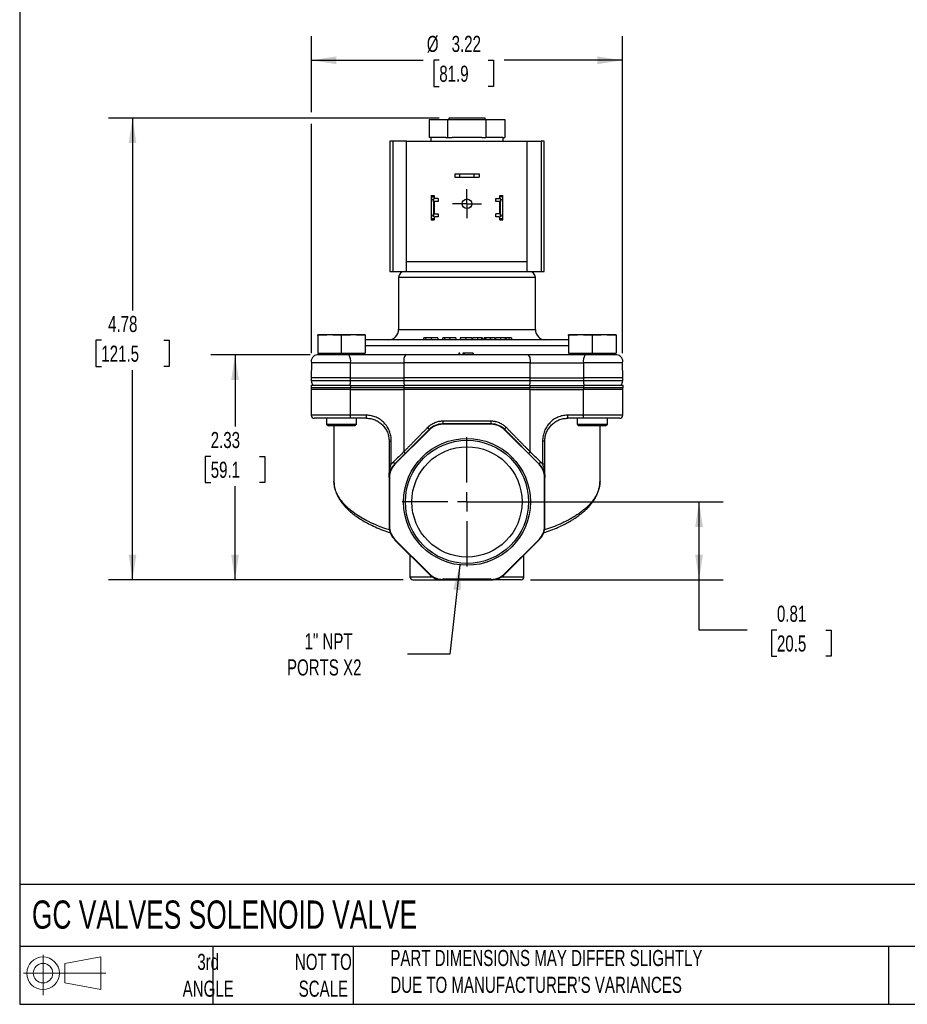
# Model space of a CAD drawing. Header units: inches. Extents: x 0.5 to 21.5, y 0.5 to 16.5.
# Tile 1 of 13: x 0.5 to 9.7, y 0.5 to 10.7. Entities that reach past the tile are written whole.
import ezdxf

# ---------------------------------------------------------------- set-up
doc = ezdxf.new("R2010")
doc.units = ezdxf.units.IN
doc.header["$LTSCALE"] = 2
doc.header["$MEASUREMENT"] = 0
doc.linetypes.add('SLD-Center', pattern=[0.75, 0.6, -0.05, 0.05, -0.05])
doc.linetypes.add('SLD-Solid', pattern=[0])
doc.layers.add('CENTER', color=40, linetype='SLD-Center')
doc.layers.add('SLD-DEFPOINTS', color=7, linetype='Continuous')
doc.layers.add('DIMENSIONS', color=140, linetype='SLD-Solid', lineweight=25)
doc.layers.add('TEXT', color=140, linetype='SLD-Solid', lineweight=25)
doc.styles.add('SLDTEXTSTYLE0', font='TXT', dxfattribs={"width": 0.7})
doc.dimstyles.new('SLDDIMSTYLE0', dxfattribs={"dimtxt": 0.169922, "dimasz": 0.26, "dimexe": 0, "dimexo": 0.0625, "dimgap": 0.04248, "dimtad": 0, "dimtih": 1, "dimtoh": 1, "dimrnd": 1e-09, "dimdsep": 46, "dimtxsty": 'SLDTEXTSTYLE0', "dimsah": 1, "dimcen": 0.09, "dimadec": 0, "dimazin": 2, "dimtfac": 1, "dimtofl": 0, "dimtmove": 0, "dimatfit": 3, "dimfxl": 0, "dimfrac": 2, "dimtolj": 1, "dimtzin": 12, "dimarcsym": 0})
doc.dimstyles.new('SLDDIMSTYLE1', dxfattribs={"dimtxt": 0.169922, "dimasz": 0.26, "dimexe": 0, "dimexo": 0.0625, "dimgap": 0.04248, "dimtad": 0, "dimtih": 1, "dimtoh": 1, "dimrnd": 1e-09, "dimzin": 12, "dimdsep": 46, "dimtxsty": 'SLDTEXTSTYLE0', "dimsah": 1, "dimcen": 0.09, "dimadec": 0, "dimazin": 3, "dimtfac": 1, "dimtofl": 0, "dimtmove": 0, "dimatfit": 3, "dimfxl": 0, "dimfrac": 2, "dimtolj": 1, "dimtzin": 12, "dimarcsym": 0})
doc.dimstyles.new('SLDDIMSTYLE2', dxfattribs={"dimtxt": 0.169922, "dimasz": 0.26, "dimexe": 0, "dimexo": 0.0625, "dimgap": 0.04248, "dimtad": 0, "dimtih": 1, "dimtoh": 1, "dimrnd": 1e-09, "dimzin": 12, "dimdsep": 46, "dimtxsty": 'SLDTEXTSTYLE0', "dimsah": 1, "dimcen": 0, "dimadec": 0, "dimazin": 3, "dimtfac": 1, "dimtofl": 0, "dimtmove": 0, "dimatfit": 3, "dimfxl": 0, "dimfrac": 2, "dimtolj": 1, "dimtzin": 12, "dimarcsym": 0})

# ---------------------------------------------------------------- blocks, each defined once
blk = doc.blocks.new('Block11')
at = {"color": 7, "linetype": 'SLD-Solid', "lineweight": 18}
for p, q in [((0.204, 0.418), (0.204, 0)), ((0.431, 0.328), (0.801, 0.396)), ((0.431, 0.126), (0.431, 0.328)), ((0.801, 0.396), (0.801, 0.058)), ((0, 0.227), (0.856, 0.227)), ((0.431, 0.126), (0.801, 0.058))]:
    blk.add_line(p, q, dxfattribs=at)
for radius in [0.169, 0.101]:
    blk.add_circle((0.204, 0.227), radius, dxfattribs=at)
blk = doc.blocks.new('Block12')
at = {"layer": 'SLD-DEFPOINTS'}
blk.add_blockref('Block11', (0, 0), dxfattribs=at)
blk = doc.blocks.new('_D')
at = {"layer": 'DIMENSIONS'}
for p, q in [((5.234, 5.703), (7.788, 5.703)), ((7.538, 4.896), (7.538, 5.703)), ((5.793, 4.896), (7.788, 4.896)), ((7.538, 4.375), (7.538, 4.896)), ((8.038, 4.375), (7.538, 4.375)), ((8.345, 4.375), (8.288, 4.375)), ((8.288, 4.375), (8.288, 4.105)), ((8.85, 4.375), (8.907, 4.375)), ((8.907, 4.375), (8.907, 4.105)), ((8.288, 4.105), (8.345, 4.105)), ((8.907, 4.105), (8.85, 4.105))]:
    blk.add_line(p, q, dxfattribs=at)
for points in [[(7.538, 5.703), (7.498, 5.443), (7.578, 5.443)], [(7.538, 4.896), (7.578, 5.156), (7.498, 5.156)]]:
    blk.add_solid(points, dxfattribs=at)
at = {"layer": 'DIMENSIONS', "char_height": 0.1667, "attachment_point": 1, "style": 'SLDTEXTSTYLE0'}
for s, insert in [('0.81', (8.345, 4.628)), ('20.5', (8.345, 4.32))]:
    blk.add_mtext(s, dxfattribs=dict(at, insert=insert))
blk = doc.blocks.new('_D_1')
at = {"layer": 'DIMENSIONS'}
for p, q in [((3.51, 7.224), (2.481, 7.224)), ((2.731, 7.224), (2.731, 6.482)), ((2.479, 6.174), (2.422, 6.174)), ((2.422, 6.174), (2.422, 5.904)), ((2.984, 6.174), (3.041, 6.174)), ((3.041, 6.174), (3.041, 5.904)), ((2.422, 5.904), (2.479, 5.904)), ((2.731, 4.896), (2.731, 5.866)), ((3.041, 5.904), (2.984, 5.904)), ((4.474, 4.896), (2.481, 4.896))]:
    blk.add_line(p, q, dxfattribs=at)
for points in [[(2.731, 7.224), (2.691, 6.964), (2.771, 6.964)], [(2.731, 4.896), (2.771, 5.156), (2.691, 5.156)]]:
    blk.add_solid(points, dxfattribs=at)
at = {"layer": 'DIMENSIONS', "char_height": 0.1667, "attachment_point": 1, "style": 'SLDTEXTSTYLE0'}
for s, insert in [('2.33', (2.479, 6.427)), ('59.1', (2.479, 6.119))]:
    blk.add_mtext(s, dxfattribs=dict(at, insert=insert))
blk = doc.blocks.new('_D_2')
at = {"layer": 'DIMENSIONS'}
for p, q in [((4.846, 9.678), (1.419, 9.678)), ((1.669, 9.678), (1.669, 7.684)), ((1.346, 7.376), (1.289, 7.376)), ((1.289, 7.376), (1.289, 7.106)), ((1.992, 7.376), (2.049, 7.376)), ((2.049, 7.376), (2.049, 7.106)), ((1.289, 7.106), (1.346, 7.106)), ((1.669, 4.896), (1.669, 7.068)), ((2.049, 7.106), (1.992, 7.106)), ((4.474, 4.896), (1.419, 4.896))]:
    blk.add_line(p, q, dxfattribs=at)
for points in [[(1.669, 9.678), (1.629, 9.418), (1.709, 9.418)], [(1.669, 4.896), (1.709, 5.156), (1.629, 5.156)]]:
    blk.add_solid(points, dxfattribs=at)
at = {"layer": 'DIMENSIONS', "char_height": 0.1667, "attachment_point": 1, "style": 'SLDTEXTSTYLE0'}
for s, insert in [('4.78', (1.416, 7.629)), ('121.5', (1.346, 7.321))]:
    blk.add_mtext(s, dxfattribs=dict(at, insert=insert))
blk = doc.blocks.new('_D_3')
at = {"layer": 'DIMENSIONS'}
for p, q in [((5.06, 5.05), (4.955, 4.127)), ((4.955, 4.127), (4.518, 4.127))]:
    blk.add_line(p, q, dxfattribs=at)
blk.add_solid([(5.06, 5.05), (4.991, 4.796), (5.07, 4.787)], dxfattribs=at)
at = {"layer": 'DIMENSIONS', "char_height": 0.1667, "attachment_point": 1, "style": 'SLDTEXTSTYLE0'}
for s, insert in [('1" NPT', (3.451, 4.342)), ('PORTS X2', (3.269, 4.072))]:
    blk.add_mtext(s, dxfattribs=dict(at, insert=insert))
blk = doc.blocks.new('_D_4')
at = {"layer": 'DIMENSIONS'}
for p, q in [((3.522, 9.738), (3.522, 10.526)), ((6.745, 7.243), (6.745, 10.526)), ((3.522, 10.276), (4.68, 10.276)), ((4.847, 10.276), (4.79, 10.276)), ((4.79, 10.276), (4.79, 10.006)), ((5.352, 10.276), (5.409, 10.276)), ((5.409, 10.276), (5.409, 10.006)), ((6.745, 10.276), (5.518, 10.276)), ((4.79, 10.006), (4.847, 10.006)), ((5.409, 10.006), (5.352, 10.006)), ((3.522, 7.243), (3.522, 9.618))]:
    blk.add_line(p, q, dxfattribs=at)
for points in [[(3.522, 10.276), (3.782, 10.236), (3.782, 10.316)], [(6.745, 10.276), (6.485, 10.316), (6.485, 10.236)]]:
    blk.add_solid(points, dxfattribs=at)
at = {"layer": 'DIMENSIONS', "char_height": 0.1667, "attachment_point": 1, "style": 'SLDTEXTSTYLE0'}
for s, insert in [('%%c', (4.718, 10.529)), ('3.22', (4.975, 10.529)), ('81.9', (4.847, 10.22))]:
    blk.add_mtext(s, dxfattribs=dict(at, insert=insert))
blk = doc.blocks.new('SW_CENTERMARKSYMBOL_0')
at = {"layer": 'CENTER', "color": 0}
for p, q in [((0, 0.1), (0, 0.14975)), ((-0.1, 0), (-0.14975, 0)), ((0, 0), (-0.1, 0)), ((0, 0), (0, 0.1)), ((0, 0), (0, -0.1)), ((0, 0), (0.1, 0)), ((0.1, 0), (0.14975, 0)), ((0, -0.1), (0, -0.14975))]:
    blk.add_line(p, q, dxfattribs=at)
blk = doc.blocks.new('SW_CENTERMARKSYMBOL_1')
at = {"layer": 'CENTER', "color": 0}
for p, q in [((0, 0.2), (0, 0.6705)), ((-0.2, 0), (-0.6705, 0)), ((0, 0), (-0.1, 0)), ((0, 0), (0, 0.1)), ((0, 0), (0, -0.1)), ((0, 0), (0.1, 0)), ((0.2, 0), (0.6705, 0)), ((0, -0.2), (0, -0.6705))]:
    blk.add_line(p, q, dxfattribs=at)

msp = doc.modelspace()

# ---------------------------------------------------------------- linework, layer by layer
for p, q in [((4.741, 9.663), (4.741, 9.477)), ((4.741, 9.663), (4.937, 9.663)), ((4.937, 9.477), (4.937, 9.663)), ((4.937, 9.663), (5.33, 9.663)), ((4.946, 9.678), (4.946, 9.663)), ((5.321, 9.678), (4.946, 9.678)), ((5.321, 9.663), (5.321, 9.678)), ((5.33, 9.663), (5.33, 9.477)), ((5.33, 9.663), (5.527, 9.663)), ((5.527, 9.663), (5.527, 9.477)), ((4.334, 9.44), (4.334, 8.09)), ((4.365, 9.44), (4.334, 9.44)), ((4.365, 9.44), (4.365, 8.09)), ((4.509, 9.44), (4.365, 9.44)), ((4.509, 8.19), (4.509, 9.44)), ((4.509, 9.44), (5.759, 9.44)), ((4.763, 9.477), (4.741, 9.477)), ((4.761, 9.477), (4.761, 9.44)), ((4.915, 9.477), (4.763, 9.477)), ((4.915, 9.477), (4.937, 9.477)), ((4.937, 9.477), (4.981, 9.477)), ((5.286, 9.477), (4.981, 9.477)), ((5.286, 9.477), (5.33, 9.477)), ((5.352, 9.477), (5.33, 9.477)), ((5.505, 9.477), (5.352, 9.477)), ((5.505, 9.477), (5.527, 9.477)), ((5.507, 9.44), (5.507, 9.477)), ((5.759, 8.19), (5.759, 9.44)), ((5.759, 9.44), (5.903, 9.44)), ((5.903, 9.44), (5.903, 8.09)), ((5.934, 9.44), (5.903, 9.44)), ((5.934, 8.09), (5.934, 9.44)), ((5.007, 9.099), (5.007, 9.067)), ((5.007, 9.099), (5.057, 9.099)), ((5.057, 9.099), (5.057, 9.067)), ((5.057, 9.099), (5.21, 9.099)), ((5.21, 9.067), (5.21, 9.099)), ((5.21, 9.099), (5.26, 9.099)), ((5.26, 9.099), (5.26, 9.067)), ((5.007, 9.067), (5.057, 9.067)), ((5.057, 9.067), (5.21, 9.067)), ((5.21, 9.067), (5.26, 9.067)), ((4.763, 8.874), (4.795, 8.874)), ((4.763, 8.874), (4.763, 8.863)), ((4.795, 8.874), (4.795, 8.863)), ((5.473, 8.874), (5.505, 8.874)), ((5.473, 8.863), (5.473, 8.874)), ((5.505, 8.863), (5.505, 8.874)), ((4.763, 8.863), (4.795, 8.863)), ((4.763, 8.863), (4.763, 8.803)), ((4.763, 8.803), (4.763, 8.696)), ((4.789, 8.658), (4.789, 8.841)), ((4.795, 8.863), (4.795, 8.843)), ((4.795, 8.807), (4.795, 8.692)), ((4.834, 8.813), (4.801, 8.813)), ((4.834, 8.844), (4.804, 8.844)), ((4.834, 8.844), (4.834, 8.813)), ((5.434, 8.813), (5.434, 8.844)), ((5.434, 8.844), (5.464, 8.844)), ((5.467, 8.813), (5.434, 8.813)), ((5.505, 8.863), (5.473, 8.863)), ((5.473, 8.843), (5.473, 8.863)), ((5.473, 8.692), (5.473, 8.807)), ((5.479, 8.841), (5.479, 8.658)), ((5.505, 8.803), (5.505, 8.863)), ((5.505, 8.696), (5.505, 8.803)), ((4.763, 8.696), (4.763, 8.636)), ((4.801, 8.686), (4.834, 8.686)), ((4.834, 8.686), (4.834, 8.655)), ((5.434, 8.655), (5.434, 8.686)), ((5.467, 8.686), (5.434, 8.686)), ((5.505, 8.636), (5.505, 8.696)), ((4.763, 8.636), (4.795, 8.636)), ((4.763, 8.636), (4.763, 8.624)), ((4.763, 8.624), (4.795, 8.624)), ((4.795, 8.656), (4.795, 8.636)), ((4.795, 8.636), (4.795, 8.624)), ((4.834, 8.655), (4.804, 8.655)), ((5.464, 8.655), (5.434, 8.655)), ((5.473, 8.636), (5.473, 8.656)), ((5.473, 8.636), (5.505, 8.636)), ((5.473, 8.624), (5.473, 8.636)), ((5.473, 8.624), (5.505, 8.624)), ((5.505, 8.624), (5.505, 8.636)), ((5.759, 8.19), (4.509, 8.19)), ((4.509, 8.09), (4.509, 8.19)), ((5.759, 8.09), (5.759, 8.19)), ((4.334, 8.09), (4.365, 8.09)), ((4.365, 8.09), (4.509, 8.09)), ((4.509, 8.09), (5.759, 8.09)), ((5.759, 8.09), (5.903, 8.09)), ((5.903, 8.09), (5.934, 8.09)), ((4.425, 8.027), (4.425, 7.487)), ((5.842, 8.027), (4.425, 8.027)), ((5.842, 7.487), (5.842, 8.027)), ((4.425, 7.487), (5.842, 7.487)), ((3.603, 7.434), (3.589, 7.432)), ((3.589, 7.425), (3.589, 7.244)), ((4.066, 7.434), (3.603, 7.434)), ((3.835, 7.244), (3.835, 7.425)), ((4.08, 7.432), (4.066, 7.434)), ((4.08, 7.425), (4.08, 7.244)), ((4.687, 7.381), (4.687, 7.401)), ((4.704, 7.401), (4.704, 7.381)), ((4.764, 7.401), (4.764, 7.381)), ((4.832, 7.401), (4.832, 7.381)), ((4.883, 7.381), (4.883, 7.401)), ((4.9, 7.401), (4.9, 7.381)), ((4.957, 7.401), (4.957, 7.381)), ((5.017, 7.401), (5.017, 7.381)), ((5.064, 7.401), (5.064, 7.381)), ((5.123, 7.401), (5.064, 7.401)), ((5.123, 7.401), (5.123, 7.381)), ((5.124, 7.401), (5.123, 7.401)), ((5.124, 7.381), (5.124, 7.401)), ((5.183, 7.401), (5.124, 7.401)), ((5.183, 7.401), (5.183, 7.381)), ((5.19, 7.401), (5.19, 7.381)), ((5.243, 7.401), (5.243, 7.381)), ((5.284, 7.401), (5.284, 7.381)), ((5.296, 7.401), (5.284, 7.401)), ((5.296, 7.401), (5.296, 7.381)), ((5.311, 7.401), (5.311, 7.381)), ((5.324, 7.401), (5.311, 7.401)), ((5.324, 7.381), (5.324, 7.401)), ((5.33, 7.401), (5.33, 7.381)), ((5.376, 7.401), (5.33, 7.401)), ((5.376, 7.401), (5.376, 7.381)), ((5.377, 7.401), (5.376, 7.401)), ((5.377, 7.381), (5.377, 7.401)), ((5.423, 7.401), (5.377, 7.401)), ((5.423, 7.401), (5.423, 7.381)), ((5.431, 7.401), (5.431, 7.381)), ((5.482, 7.401), (5.482, 7.381)), ((5.528, 7.401), (5.528, 7.381)), ((5.534, 7.401), (5.531, 7.401)), ((5.534, 7.401), (5.534, 7.381)), ((5.538, 7.401), (5.538, 7.381)), ((5.567, 7.401), (5.567, 7.381)), ((5.596, 7.401), (5.596, 7.381)), ((6.201, 7.434), (6.187, 7.432)), ((6.187, 7.425), (6.187, 7.244)), ((6.664, 7.434), (6.201, 7.434)), ((6.433, 7.244), (6.433, 7.425)), ((6.678, 7.432), (6.664, 7.434)), ((6.678, 7.425), (6.678, 7.244)), ((3.589, 7.244), (3.835, 7.244)), ((3.61, 7.244), (3.61, 7.224)), ((3.835, 7.244), (4.08, 7.244)), ((4.059, 7.224), (4.059, 7.244)), ((6.187, 7.318), (4.08, 7.318)), ((5.049, 7.244), (5.049, 7.224)), ((5.061, 7.244), (5.049, 7.244)), ((5.061, 7.224), (5.061, 7.244)), ((5.104, 7.244), (5.091, 7.244)), ((5.091, 7.244), (5.091, 7.224)), ((5.104, 7.244), (5.104, 7.224)), ((5.194, 7.244), (5.104, 7.244)), ((5.194, 7.244), (5.194, 7.224)), ((5.197, 7.244), (5.194, 7.244)), ((5.197, 7.244), (5.197, 7.224)), ((6.187, 7.244), (6.433, 7.244)), ((6.208, 7.244), (6.208, 7.224)), ((6.433, 7.244), (6.678, 7.244)), ((6.657, 7.224), (6.657, 7.244)), ((3.522, 7.143), (3.52, 6.989)), ((3.927, 7.143), (3.522, 7.143)), ((3.927, 7.143), (4.48, 7.143)), ((3.928, 6.989), (3.927, 7.143)), ((4.48, 7.143), (4.479, 6.989)), ((5.787, 7.143), (4.48, 7.143)), ((5.789, 6.989), (5.787, 7.143)), ((5.787, 7.143), (6.341, 7.143)), ((6.341, 7.143), (6.34, 6.989)), ((6.745, 7.143), (6.341, 7.143)), ((6.748, 6.989), (6.745, 7.143)), ((3.52, 6.989), (3.52, 6.957)), ((3.928, 6.989), (3.52, 6.989)), ((3.928, 6.957), (3.52, 6.957)), ((3.928, 6.989), (4.479, 6.989)), ((3.928, 6.957), (3.928, 6.989)), ((4.479, 6.957), (3.928, 6.957)), ((5.789, 6.989), (4.479, 6.989)), ((4.479, 6.989), (4.479, 6.957)), ((5.789, 6.957), (4.479, 6.957)), ((5.789, 6.957), (5.789, 6.989)), ((5.789, 6.989), (6.34, 6.989)), ((6.34, 6.957), (5.789, 6.957)), ((6.34, 6.989), (6.34, 6.957)), ((6.748, 6.989), (6.34, 6.989)), ((6.748, 6.957), (6.34, 6.957)), ((6.748, 6.957), (6.748, 6.989)), ((3.519, 6.909), (3.519, 6.884)), ((3.519, 6.909), (3.519, 6.884)), ((3.521, 6.909), (3.519, 6.909)), ((3.519, 6.909), (3.519, 6.909)), ((3.521, 6.884), (3.519, 6.884)), ((3.519, 6.884), (3.519, 6.884)), ((3.52, 6.868), (3.52, 6.6)), ((3.928, 6.868), (3.52, 6.868)), ((3.521, 6.909), (3.521, 6.884)), ((3.929, 6.909), (3.521, 6.909)), ((3.929, 6.884), (3.521, 6.884)), ((3.928, 6.6), (3.928, 6.868)), ((3.928, 6.868), (4.481, 6.868)), ((3.929, 6.884), (3.929, 6.909)), ((3.929, 6.909), (4.48, 6.909)), ((4.48, 6.884), (3.929, 6.884)), ((4.48, 6.909), (4.48, 6.884)), ((5.788, 6.909), (4.48, 6.909)), ((5.788, 6.884), (4.48, 6.884)), ((4.481, 6.868), (4.481, 6.223)), ((5.787, 6.868), (4.481, 6.868)), ((5.787, 6.223), (5.787, 6.868)), ((5.787, 6.868), (6.339, 6.868)), ((5.788, 6.884), (5.788, 6.909)), ((5.788, 6.909), (6.342, 6.909)), ((6.342, 6.884), (5.788, 6.884)), ((6.339, 6.868), (6.339, 6.6)), ((6.748, 6.868), (6.339, 6.868)), ((6.342, 6.909), (6.342, 6.884)), ((6.751, 6.909), (6.342, 6.909)), ((6.751, 6.884), (6.342, 6.884)), ((6.748, 6.6), (6.748, 6.868)), ((6.751, 6.884), (6.751, 6.909)), ((3.928, 6.6), (3.52, 6.6)), ((3.678, 6.569), (3.678, 6.509)), ((4.093, 6.6), (3.928, 6.6)), ((3.991, 6.509), (3.991, 6.569)), ((4.886, 6.541), (5.382, 6.541)), ((6.339, 6.6), (6.174, 6.6)), ((6.276, 6.569), (6.276, 6.509)), ((6.748, 6.6), (6.339, 6.6)), ((6.589, 6.509), (6.589, 6.569)), ((3.678, 6.509), (3.698, 6.489)), ((3.678, 6.509), (3.991, 6.509)), ((3.971, 6.489), (3.698, 6.489)), ((3.756, 6.489), (3.756, 5.919)), ((3.971, 6.489), (3.991, 6.509)), ((4.742, 6.453), (4.384, 6.095)), ((4.745, 6.45), (4.388, 6.092)), ((4.745, 6.45), (4.742, 6.453)), ((4.881, 6.506), (4.881, 6.51)), ((5.386, 6.51), (4.881, 6.51)), ((5.386, 6.506), (4.881, 6.506)), ((5.386, 6.506), (5.386, 6.51)), ((5.523, 6.45), (5.526, 6.453)), ((5.88, 6.092), (5.523, 6.45)), ((5.883, 6.095), (5.526, 6.453)), ((6.276, 6.509), (6.296, 6.489)), ((6.276, 6.509), (6.589, 6.509)), ((6.569, 6.489), (6.296, 6.489)), ((6.512, 5.919), (6.512, 6.489)), ((6.569, 6.489), (6.589, 6.509)), ((4.327, 6.333), (4.35, 6.333)), ((4.327, 6.333), (4.327, 6.095)), ((4.35, 6.095), (4.35, 6.333)), ((5.917, 6.333), (5.917, 6.095)), ((5.941, 6.333), (5.917, 6.333)), ((5.941, 6.095), (5.941, 6.333)), ((4.35, 6.095), (4.327, 6.095)), ((4.388, 6.092), (4.384, 6.095)), ((5.88, 6.092), (5.883, 6.095)), ((5.941, 6.095), (5.917, 6.095)), ((3.756, 5.916), (3.756, 5.919)), ((4.327, 5.956), (4.327, 5.451)), ((4.331, 5.956), (4.327, 5.956)), ((4.331, 5.956), (4.331, 5.451)), ((5.936, 5.451), (5.936, 5.956)), ((5.941, 5.956), (5.936, 5.956)), ((5.941, 5.451), (5.941, 5.956)), ((6.512, 5.919), (6.512, 5.916)), ((4.331, 5.451), (4.327, 5.451)), ((5.936, 5.451), (5.941, 5.451)), ((4.388, 5.315), (4.384, 5.311)), ((4.384, 5.311), (4.742, 4.954)), ((4.745, 4.957), (4.388, 5.315)), ((5.88, 5.315), (5.523, 4.957)), ((5.526, 4.954), (5.883, 5.311)), ((5.88, 5.315), (5.883, 5.311)), ((4.543, 5.153), (4.543, 4.927)), ((5.724, 4.927), (5.724, 5.153)), ((4.543, 4.927), (4.775, 4.927)), ((4.745, 4.957), (4.742, 4.954)), ((5.386, 4.901), (4.881, 4.901)), ((4.881, 4.901), (4.881, 4.896)), ((4.881, 4.896), (5.386, 4.896)), ((5.386, 4.901), (5.386, 4.896)), ((5.492, 4.927), (5.724, 4.927)), ((5.523, 4.957), (5.526, 4.954))]:
    msp.add_line(p, q)
at = {"flags": 128}
for points in [[(4.504, 7.224), (4.499, 7.223), (4.493, 7.218), (4.488, 7.21), (4.484, 7.199), (4.481, 7.186), (4.479, 7.172), (4.479, 7.158), (4.48, 7.143)], [(5.763, 7.224), (5.769, 7.223), (5.774, 7.218), (5.779, 7.21), (5.784, 7.199), (5.786, 7.186), (5.788, 7.172), (5.788, 7.158), (5.787, 7.143)], [(3.919, 6.569), (3.921, 6.57), (3.923, 6.572), (3.924, 6.575), (3.926, 6.578), (3.927, 6.583), (3.928, 6.589), (3.928, 6.594), (3.928, 6.6)], [(6.348, 6.569), (6.347, 6.57), (6.345, 6.572), (6.343, 6.575), (6.342, 6.578), (6.341, 6.583), (6.34, 6.589), (6.339, 6.594), (6.339, 6.6)], [(4.481, 6.223), (4.484, 6.219), (4.486, 6.216), (4.488, 6.212), (4.49, 6.209), (4.491, 6.207), (4.491, 6.204), (4.491, 6.202), (4.49, 6.201)], [(5.777, 6.201), (5.777, 6.202), (5.776, 6.204), (5.777, 6.207), (5.778, 6.209), (5.779, 6.212), (5.781, 6.216), (5.784, 6.219), (5.787, 6.223)]]:
    msp.add_lwpolyline(points, dxfattribs=at)
for centre, radius in [((5.134, 8.79), 0.0498), ((5.134, 5.703), 0.657), ((5.134, 5.703), 0.638), ((5.134, 5.703), 0.571)]:
    msp.add_circle(centre, radius)
for centre, radius, start, end in [((4.804, 8.803), 0.041, 111.4452, 180), ((4.804, 8.803), 0.041, 90, 111.4452), ((4.801, 8.807), 0.006, 90, 180), ((5.464, 8.803), 0.041, 68.5548, 90), ((5.467, 8.807), 0.006, 0, 90), ((5.464, 8.803), 0.041, 0, 68.5548), ((4.804, 8.696), 0.041, 180, 248.5548), ((4.801, 8.692), 0.006, 180, 270), ((5.467, 8.692), 0.006, 270, 0), ((5.464, 8.696), 0.041, 291.4452, 0), ((4.804, 8.696), 0.041, 248.5548, 270), ((5.464, 8.696), 0.041, 270, 291.4452), ((4.488, 8.027), 0.063, 90, 180), ((5.779, 8.027), 0.063, 0, 90), ((4.319, 7.487), 0.106, 270, 0), ((5.948, 7.487), 0.106, 180, 270), ((3.583, 7.161), 0.063, 90, 196.7868), ((3.841, 7.167), 0.0887, 344.4304, 40.2757), ((6.426, 7.167), 0.0887, 139.7243, 195.5696), ((6.685, 7.161), 0.063, 343.2132, 90), ((3.583, 6.957), 0.063, 180, 229.6324), ((3.772, 6.954), 0.155, 343.272, 1.2017), ((4.595, 6.954), 0.117, 178.5338, 202.7169), ((5.672, 6.954), 0.117, 337.2831, 1.4662), ((6.495, 6.954), 0.155, 178.7983, 196.728), ((6.685, 6.957), 0.063, 310.3676, 0), ((3.551, 6.868), 0.031, 148.927, 180), ((3.836, 6.869), 0.0924, 359.7367, 9.7007), ((4.549, 6.869), 0.0685, 166.8206, 180.3258), ((5.718, 6.869), 0.0685, 359.6742, 13.1794), ((6.432, 6.869), 0.0924, 170.2993, 180.2633), ((6.717, 6.868), 0.031, 0, 31.073), ((3.551, 6.6), 0.031, 180, 270), ((4.002, 6.593), 0.0914, 345.224, 4.8276), ((4.832, 6.534), 0.0545, 334.5263, 7.9829), ((5.436, 6.534), 0.0545, 172.0171, 205.4737), ((6.265, 6.593), 0.0914, 175.1724, 194.776), ((6.717, 6.6), 0.031, 270, 0), ((4.705, 6.445), 0.0376, 12.4561, 53.0773), ((4.881, 6.313), 0.197, 90, 135), ((4.881, 6.313), 0.193, 90, 135), ((5.386, 6.313), 0.197, 45, 90), ((5.386, 6.313), 0.193, 45, 90), ((5.562, 6.445), 0.0376, 126.9227, 167.5439), ((4.524, 5.956), 0.197, 135, 180), ((4.337, 6.025), 0.0108, 98.8587, 163.1409), ((4.524, 5.956), 0.193, 135, 180), ((4.331, 6.022), 0.0145, 40.3095, 70.9673), ((4.349, 6.089), 0.0356, 10.7147, 53.2776), ((5.744, 5.956), 0.193, 0, 45), ((5.918, 6.089), 0.0356, 126.7224, 169.2853), ((5.744, 5.956), 0.197, 0, 45), ((5.937, 6.022), 0.0145, 109.0327, 139.6905), ((5.93, 6.025), 0.0108, 16.8591, 81.1413), ((4.524, 5.451), 0.197, 180, 225), ((4.524, 5.451), 0.193, 180, 225), ((5.744, 5.451), 0.193, 315, 0), ((5.744, 5.451), 0.197, 315, 0), ((4.574, 4.927), 0.031, 180, 270), ((4.881, 5.093), 0.197, 225, 270), ((4.881, 5.093), 0.193, 225, 270), ((5.386, 5.093), 0.193, 270, 315), ((5.386, 5.093), 0.197, 270, 315), ((5.693, 4.927), 0.031, 270, 0)]:
    msp.add_arc(centre, radius, start, end)
for points in [[(3.835, 7.425), (3.794, 7.429), (3.712, 7.434), (3.63, 7.429), (3.589, 7.425)], [(3.589, 7.425), (3.589, 7.429), (3.589, 7.432), (3.589, 7.432)], [(4.08, 7.425), (4.039, 7.429), (3.957, 7.434), (3.876, 7.429), (3.835, 7.425)], [(4.08, 7.432), (4.08, 7.432), (4.08, 7.429), (4.08, 7.425)], [(6.433, 7.425), (6.392, 7.429), (6.31, 7.434), (6.228, 7.429), (6.187, 7.425)], [(6.187, 7.425), (6.187, 7.429), (6.187, 7.432), (6.187, 7.432)], [(6.678, 7.425), (6.637, 7.429), (6.555, 7.434), (6.474, 7.429), (6.433, 7.425)], [(6.678, 7.432), (6.678, 7.432), (6.678, 7.429), (6.678, 7.425)], [(4.504, 7.224), (4.317, 7.224), (4.105, 7.224), (3.909, 7.224)], [(5.763, 7.224), (5.362, 7.224), (4.905, 7.224), (4.504, 7.224)], [(6.358, 7.224), (6.162, 7.224), (5.951, 7.224), (5.763, 7.224)], [(4.481, 6.223), (4.445, 6.189), (4.408, 6.153), (4.371, 6.117)], [(5.897, 6.117), (5.859, 6.153), (5.822, 6.189), (5.787, 6.223)], [(4.327, 6.095), (4.327, 6.072), (4.327, 6.05), (4.327, 6.028)], [(4.327, 5.956), (4.327, 5.984), (4.33, 6.011), (4.335, 6.036)], [(4.327, 6.028), (4.327, 6.003), (4.327, 5.979), (4.327, 5.956)], [(4.335, 6.036), (4.34, 6.057), (4.345, 6.077), (4.35, 6.095)], [(5.917, 6.095), (5.922, 6.077), (5.928, 6.057), (5.932, 6.036)], [(5.932, 6.036), (5.937, 6.011), (5.941, 5.984), (5.941, 5.956)], [(5.941, 6.028), (5.941, 6.05), (5.941, 6.072), (5.941, 6.095)], [(5.941, 5.956), (5.941, 5.979), (5.941, 6.003), (5.941, 6.028)]]:
    msp.add_open_spline(points, degree=3)
for points, knots in [([(6.187, 7.381), (6.171, 7.381), (6.134, 7.381), (6.064, 7.381), (5.982, 7.381), (5.89, 7.381), (5.801, 7.381), (5.72, 7.381), (5.649, 7.381), (5.564, 7.381), (5.465, 7.381), (5.354, 7.381), (5.243, 7.381), (5.134, 7.381), (5.024, 7.381), (4.913, 7.381), (4.802, 7.381), (4.691, 7.381), (4.582, 7.381), (4.477, 7.381), (4.378, 7.381), (4.286, 7.381), (4.203, 7.381), (4.139, 7.381), (4.099, 7.381), (4.083, 7.381), (4.08, 7.381)], [0, 0, 0, 0, 0.039704, 0.087596, 0.135497, 0.183389, 0.23129, 0.262583, 0.293809, 0.325109, 0.370128, 0.415154, 0.457622, 0.500098, 0.542566, 0.585042, 0.630061, 0.675087, 0.721981, 0.768884, 0.816776, 0.864677, 0.912569, 0.96047, 0.991763, 1, 1, 1, 1]), ([(4.704, 7.401), (4.703, 7.401), (4.7, 7.401), (4.696, 7.401), (4.693, 7.401), (4.691, 7.401), (4.689, 7.401), (4.688, 7.401), (4.687, 7.401), (4.687, 7.401), (4.687, 7.401)], [0, 0, 0, 0, 0.127896, 0.253668, 0.376738, 0.499344, 0.621999, 0.745699, 0.871345, 1, 1, 1, 1]), ([(4.764, 7.401), (4.762, 7.401), (4.759, 7.401), (4.754, 7.401), (4.75, 7.401), (4.746, 7.401), (4.742, 7.401), (4.738, 7.401), (4.734, 7.401), (4.73, 7.401), (4.726, 7.401), (4.723, 7.401), (4.719, 7.401), (4.716, 7.401), (4.713, 7.401), (4.71, 7.401), (4.707, 7.401), (4.705, 7.401), (4.704, 7.401)], [0, 0, 0, 0, 0.069237, 0.136557, 0.202094, 0.266464, 0.329769, 0.391879, 0.453271, 0.514115, 0.57439, 0.634142, 0.693923, 0.754152, 0.81447, 0.875661, 0.937348, 1, 1, 1, 1]), ([(4.832, 7.401), (4.832, 7.401), (4.832, 7.401), (4.831, 7.401), (4.829, 7.401), (4.827, 7.401), (4.825, 7.401), (4.821, 7.401), (4.818, 7.401), (4.813, 7.401), (4.808, 7.401), (4.803, 7.401), (4.798, 7.401), (4.791, 7.401), (4.785, 7.401), (4.778, 7.401), (4.771, 7.401), (4.766, 7.401), (4.764, 7.401)], [0, 0, 0, 0, 0.071272, 0.139493, 0.204635, 0.267406, 0.328446, 0.388397, 0.447734, 0.507392, 0.566768, 0.625478, 0.684067, 0.743248, 0.804033, 0.866499, 0.931723, 1, 1, 1, 1]), ([(4.9, 7.401), (4.899, 7.401), (4.896, 7.401), (4.892, 7.401), (4.889, 7.401), (4.887, 7.401), (4.885, 7.401), (4.884, 7.401), (4.883, 7.401), (4.883, 7.401), (4.883, 7.401)], [0, 0, 0, 0, 0.124329, 0.247156, 0.36878, 0.490734, 0.613614, 0.738958, 0.867311, 1, 1, 1, 1]), ([(4.957, 7.401), (4.956, 7.401), (4.953, 7.401), (4.948, 7.401), (4.944, 7.401), (4.94, 7.401), (4.936, 7.401), (4.932, 7.401), (4.928, 7.401), (4.925, 7.401), (4.921, 7.401), (4.918, 7.401), (4.915, 7.401), (4.912, 7.401), (4.908, 7.401), (4.906, 7.401), (4.903, 7.401), (4.901, 7.401), (4.9, 7.401)], [0, 0, 0, 0, 0.069663, 0.13775, 0.203917, 0.26878, 0.332414, 0.394754, 0.45618, 0.516996, 0.577396, 0.637198, 0.696999, 0.756756, 0.816554, 0.876948, 0.938132, 1, 1, 1, 1]), ([(5.017, 7.401), (5.016, 7.401), (5.014, 7.401), (5.012, 7.401), (5.009, 7.401), (5.005, 7.401), (5.002, 7.401), (4.999, 7.401), (4.995, 7.401), (4.991, 7.401), (4.987, 7.401), (4.983, 7.401), (4.979, 7.401), (4.975, 7.401), (4.971, 7.401), (4.966, 7.401), (4.962, 7.401), (4.959, 7.401), (4.957, 7.401)], [0, 0, 0, 0, 0.0616723, 0.1230491, 0.1834691, 0.2437187, 0.3042692, 0.3648513, 0.425591, 0.4870341, 0.5488613, 0.611156, 0.673539, 0.7369699, 0.8007916, 0.8660169, 0.9321029, 1, 1, 1, 1]), ([(5.243, 7.401), (5.241, 7.401), (5.238, 7.401), (5.233, 7.401), (5.228, 7.401), (5.223, 7.401), (5.218, 7.401), (5.214, 7.401), (5.21, 7.401), (5.206, 7.401), (5.202, 7.401), (5.199, 7.401), (5.196, 7.401), (5.194, 7.401), (5.193, 7.401), (5.191, 7.401), (5.191, 7.401), (5.191, 7.401), (5.19, 7.401)], [0, 0, 0, 0, 0.064627, 0.127448, 0.189025, 0.249958, 0.310703, 0.372084, 0.434702, 0.499345, 0.563968, 0.626519, 0.688074, 0.749265, 0.810309, 0.871887, 0.935039, 1, 1, 1, 1]), ([(5.284, 7.401), (5.283, 7.401), (5.28, 7.401), (5.275, 7.401), (5.271, 7.401), (5.266, 7.401), (5.26, 7.401), (5.255, 7.401), (5.249, 7.401), (5.245, 7.401), (5.243, 7.401)], [0, 0, 0, 0, 0.134287, 0.262063, 0.385754, 0.506638, 0.626764, 0.748166, 0.872381, 1, 1, 1, 1]), ([(5.482, 7.401), (5.48, 7.401), (5.476, 7.401), (5.471, 7.401), (5.465, 7.401), (5.46, 7.401), (5.456, 7.401), (5.452, 7.401), (5.448, 7.401), (5.444, 7.401), (5.441, 7.401), (5.439, 7.401), (5.436, 7.401), (5.434, 7.401), (5.433, 7.401), (5.432, 7.401), (5.431, 7.401), (5.431, 7.401), (5.431, 7.401)], [0, 0, 0, 0, 0.071577, 0.139625, 0.204791, 0.268127, 0.329804, 0.39129, 0.453421, 0.516537, 0.579615, 0.641101, 0.701274, 0.760922, 0.819937, 0.878923, 0.938985, 1, 1, 1, 1]), ([(5.528, 7.401), (5.527, 7.401), (5.526, 7.401), (5.523, 7.401), (5.52, 7.401), (5.516, 7.401), (5.513, 7.401), (5.509, 7.401), (5.505, 7.401), (5.501, 7.401), (5.497, 7.401), (5.492, 7.401), (5.487, 7.401), (5.483, 7.401), (5.482, 7.401)], [0, 0, 0, 0, 0.0933645, 0.1816503, 0.2658589, 0.3459889, 0.4242295, 0.5019318, 0.5800162, 0.6584631, 0.7386873, 0.8219044, 0.908806, 1, 1, 1, 1]), ([(5.567, 7.401), (5.565, 7.401), (5.562, 7.401), (5.558, 7.401), (5.554, 7.401), (5.55, 7.401), (5.547, 7.401), (5.543, 7.401), (5.54, 7.401), (5.539, 7.401), (5.538, 7.401)], [0, 0, 0, 0, 0.126743, 0.251724, 0.377219, 0.504694, 0.631458, 0.755401, 0.877701, 1, 1, 1, 1]), ([(5.596, 7.401), (5.596, 7.401), (5.596, 7.401), (5.596, 7.401), (5.595, 7.401), (5.594, 7.401), (5.593, 7.401), (5.591, 7.401), (5.59, 7.401), (5.588, 7.401), (5.586, 7.401), (5.583, 7.401), (5.581, 7.401), (5.578, 7.401), (5.575, 7.401), (5.573, 7.401), (5.57, 7.401), (5.568, 7.401), (5.567, 7.401)], [0, 0, 0, 0, 0.06454, 0.127182, 0.188572, 0.248607, 0.309229, 0.370041, 0.431886, 0.495292, 0.559098, 0.621422, 0.682439, 0.743602, 0.805524, 0.868657, 0.933075, 1, 1, 1, 1]), ([(3.909, 7.224), (3.833, 7.224), (3.749, 7.224), (3.621, 7.224), (3.583, 7.224), (3.583, 7.224)], [0, 0, 0, 0, 0.5, 0.5, 1, 1, 1, 1]), ([(6.685, 7.224), (6.685, 7.224), (6.646, 7.224), (6.518, 7.224), (6.435, 7.224), (6.358, 7.224)], [0, 0, 0, 0, 0.5, 0.5, 1, 1, 1, 1]), ([(3.919, 6.569), (3.916, 6.569), (3.909, 6.569), (3.898, 6.569), (3.887, 6.569), (3.877, 6.569), (3.866, 6.569), (3.847, 6.569), (3.821, 6.569), (3.788, 6.569), (3.755, 6.569), (3.713, 6.569), (3.665, 6.569), (3.624, 6.569), (3.598, 6.569), (3.581, 6.569), (3.567, 6.569), (3.559, 6.569), (3.555, 6.569), (3.552, 6.569), (3.551, 6.569), (3.551, 6.569), (3.551, 6.569)], [0, 0, 0, 0, 0.0206063, 0.0411538, 0.0616727, 0.0821938, 0.1027476, 0.1233645, 0.186731, 0.2501359, 0.3135025, 0.3769074, 0.5000046, 0.6231018, 0.6864683, 0.7498732, 0.8132398, 0.8766447, 0.907528, 0.9383128, 0.9691025, 1, 1, 1, 1]), ([(4.091, 6.569), (4.085, 6.569), (4.073, 6.569), (4.056, 6.569), (4.038, 6.569), (4.021, 6.569), (4.004, 6.569), (3.987, 6.569), (3.97, 6.569), (3.953, 6.569), (3.936, 6.569), (3.925, 6.569), (3.919, 6.569)], [0, 0, 0, 0, 0.100276, 0.200369, 0.300323, 0.400184, 0.5, 0.599816, 0.699677, 0.799631, 0.899724, 1, 1, 1, 1]), ([(4.091, 6.569), (4.106, 6.569), (4.122, 6.568), (4.145, 6.563), (4.152, 6.561), (4.167, 6.557), (4.174, 6.554), (4.196, 6.545), (4.209, 6.538), (4.235, 6.521), (4.247, 6.511), (4.269, 6.489), (4.278, 6.477), (4.296, 6.452), (4.303, 6.438), (4.312, 6.417), (4.314, 6.409), (4.319, 6.394), (4.321, 6.387), (4.325, 6.364), (4.327, 6.349), (4.327, 6.333)], [0, 0, 0, 0, 0.125, 0.125, 0.1875, 0.1875, 0.25, 0.25, 0.375, 0.375, 0.5, 0.5, 0.625, 0.625, 0.75, 0.75, 0.8125, 0.8125, 0.875, 0.875, 1, 1, 1, 1]), ([(4.35, 6.333), (4.35, 6.351), (4.349, 6.368), (4.344, 6.394), (4.342, 6.403), (4.337, 6.419), (4.334, 6.428), (4.324, 6.452), (4.316, 6.467), (4.302, 6.489), (4.297, 6.496), (4.287, 6.509), (4.281, 6.516), (4.263, 6.534), (4.251, 6.545), (4.222, 6.565), (4.208, 6.573), (4.184, 6.583), (4.176, 6.586), (4.16, 6.591), (4.152, 6.593), (4.127, 6.599), (4.11, 6.6), (4.093, 6.6)], [0, 0, 0, 0, 0.125, 0.125, 0.1875, 0.1875, 0.25, 0.25, 0.375, 0.375, 0.4375, 0.4375, 0.5, 0.5, 0.625, 0.625, 0.75, 0.75, 0.8125, 0.8125, 0.875, 0.875, 1, 1, 1, 1]), ([(4.728, 6.475), (4.73, 6.477), (4.734, 6.481), (4.74, 6.487), (4.747, 6.492), (4.754, 6.498), (4.765, 6.505), (4.78, 6.515), (4.8, 6.524), (4.82, 6.532), (4.839, 6.537), (4.856, 6.54), (4.871, 6.541), (4.881, 6.541), (4.886, 6.541)], [0, 0, 0, 0, 0.049987, 0.09987, 0.149723, 0.19962, 0.249635, 0.374813, 0.499838, 0.624436, 0.748754, 0.832699, 0.916325, 1, 1, 1, 1]), ([(5.382, 6.541), (5.385, 6.541), (5.39, 6.541), (5.399, 6.541), (5.408, 6.54), (5.417, 6.539), (5.43, 6.536), (5.447, 6.532), (5.468, 6.524), (5.487, 6.515), (5.504, 6.504), (5.518, 6.494), (5.529, 6.485), (5.536, 6.478), (5.54, 6.475)], [0, 0, 0, 0, 0.049896, 0.099723, 0.149562, 0.199489, 0.249584, 0.374529, 0.49978, 0.624174, 0.748742, 0.832567, 0.916203, 1, 1, 1, 1]), ([(6.174, 6.6), (6.157, 6.6), (6.14, 6.599), (6.116, 6.594), (6.108, 6.591), (6.091, 6.586), (6.083, 6.583), (6.06, 6.573), (6.045, 6.565), (6.024, 6.55), (6.017, 6.545), (6.004, 6.534), (5.998, 6.528), (5.981, 6.51), (5.97, 6.496), (5.951, 6.467), (5.943, 6.452), (5.934, 6.428), (5.931, 6.42), (5.926, 6.403), (5.924, 6.394), (5.919, 6.368), (5.917, 6.351), (5.917, 6.333)], [0, 0, 0, 0, 0.125, 0.125, 0.1875, 0.1875, 0.25, 0.25, 0.375, 0.375, 0.4375, 0.4375, 0.5, 0.5, 0.625, 0.625, 0.75, 0.75, 0.8125, 0.8125, 0.875, 0.875, 1, 1, 1, 1]), ([(5.941, 6.333), (5.941, 6.349), (5.942, 6.364), (5.947, 6.387), (5.949, 6.395), (5.953, 6.41), (5.956, 6.417), (5.965, 6.438), (5.972, 6.452), (5.989, 6.477), (5.999, 6.489), (6.015, 6.506), (6.021, 6.511), (6.033, 6.521), (6.039, 6.525), (6.058, 6.538), (6.072, 6.545), (6.093, 6.554), (6.101, 6.557), (6.116, 6.561), (6.123, 6.563), (6.146, 6.568), (6.161, 6.569), (6.177, 6.569)], [0, 0, 0, 0, 0.125, 0.125, 0.1875, 0.1875, 0.25, 0.25, 0.375, 0.375, 0.5, 0.5, 0.5625, 0.5625, 0.625, 0.625, 0.75, 0.75, 0.8125, 0.8125, 0.875, 0.875, 1, 1, 1, 1]), ([(6.348, 6.569), (6.343, 6.569), (6.332, 6.569), (6.315, 6.569), (6.298, 6.569), (6.281, 6.569), (6.263, 6.569), (6.246, 6.569), (6.229, 6.569), (6.212, 6.569), (6.194, 6.569), (6.183, 6.569), (6.177, 6.569)], [0, 0, 0, 0, 0.100276, 0.200369, 0.300323, 0.400184, 0.5, 0.599816, 0.699677, 0.799631, 0.899724, 1, 1, 1, 1]), ([(6.717, 6.569), (6.716, 6.569), (6.715, 6.569), (6.706, 6.569), (6.691, 6.569), (6.671, 6.569), (6.647, 6.569), (6.618, 6.569), (6.586, 6.569), (6.549, 6.569), (6.51, 6.569), (6.469, 6.569), (6.428, 6.569), (6.387, 6.569), (6.361, 6.569), (6.348, 6.569)], [0, 0, 0, 0, 0.0772573, 0.1557578, 0.234297, 0.3095482, 0.3848381, 0.4600893, 0.5353792, 0.6138797, 0.692419, 0.7709195, 0.8494587, 0.9247194, 1, 1, 1, 1]), ([(4.481, 6.223), (4.488, 6.231), (4.503, 6.246), (4.526, 6.269), (4.549, 6.293), (4.573, 6.317), (4.598, 6.342), (4.623, 6.368), (4.648, 6.394), (4.674, 6.42), (4.701, 6.447), (4.719, 6.465), (4.728, 6.475)], [0, 0, 0, 0, 0.091807, 0.185432, 0.280876, 0.378141, 0.477227, 0.578135, 0.680865, 0.785419, 0.891797, 1, 1, 1, 1]), ([(5.54, 6.475), (5.548, 6.466), (5.564, 6.45), (5.588, 6.425), (5.612, 6.401), (5.636, 6.377), (5.658, 6.354), (5.681, 6.331), (5.703, 6.308), (5.724, 6.286), (5.746, 6.265), (5.766, 6.244), (5.78, 6.23), (5.787, 6.223)], [0, 0, 0, 0, 0.0984416, 0.1953751, 0.2908009, 0.3847196, 0.4771318, 0.5680379, 0.6574385, 0.7453344, 0.8317261, 0.9166144, 1, 1, 1, 1]), ([(4.371, 6.117), (4.369, 6.115), (4.365, 6.112), (4.36, 6.106), (4.355, 6.101), (4.352, 6.097), (4.35, 6.095)], [0, 0, 0, 0, 0.250885, 0.50099, 0.7506, 1, 1, 1, 1]), ([(5.917, 6.095), (5.916, 6.097), (5.912, 6.101), (5.907, 6.106), (5.902, 6.112), (5.899, 6.115), (5.897, 6.117)], [0, 0, 0, 0, 0.2494, 0.49901, 0.749115, 1, 1, 1, 1]), ([(3.756, 5.916), (3.756, 5.903), (3.757, 5.878), (3.764, 5.842), (3.773, 5.812), (3.783, 5.787), (3.792, 5.768), (3.8, 5.752), (3.812, 5.731), (3.829, 5.705), (3.852, 5.675), (3.876, 5.648), (3.902, 5.622), (3.929, 5.598), (3.964, 5.569), (4.007, 5.539), (4.057, 5.507), (4.114, 5.476), (4.183, 5.442), (4.258, 5.411), (4.313, 5.392), (4.339, 5.383)], [0, 0, 0, 0, 0.062721, 0.120343, 0.168817, 0.208153, 0.238426, 0.264421, 0.289267, 0.342782, 0.393037, 0.445575, 0.486538, 0.529412, 0.581921, 0.6463, 0.706208, 0.773432, 0.847799, 0.929144, 1, 1, 1, 1]), ([(4.331, 5.412), (4.292, 5.425), (4.214, 5.452), (4.122, 5.494), (4.045, 5.535), (3.983, 5.574), (3.933, 5.612), (3.891, 5.648), (3.858, 5.682), (3.827, 5.719), (3.805, 5.752), (3.789, 5.782), (3.777, 5.807), (3.769, 5.832), (3.762, 5.857), (3.758, 5.883), (3.755, 5.904), (3.756, 5.915), (3.756, 5.916)], [0, 0, 0, 0, 0.106805, 0.218117, 0.29538, 0.376042, 0.460126, 0.520194, 0.5838, 0.650947, 0.721641, 0.763643, 0.808845, 0.857248, 0.894032, 0.939728, 0.994337, 1, 1, 1, 1]), ([(4.327, 5.957), (4.327, 5.957), (4.327, 5.956), (4.327, 5.956), (4.327, 5.956)], [0, 0, 0, 0, 0.499701, 1, 1, 1, 1]), ([(5.929, 5.383), (5.954, 5.392), (6.006, 5.409), (6.076, 5.439), (6.138, 5.468), (6.187, 5.494), (6.224, 5.516), (6.252, 5.533), (6.273, 5.548), (6.294, 5.563), (6.318, 5.581), (6.344, 5.603), (6.374, 5.63), (6.404, 5.661), (6.432, 5.696), (6.452, 5.725), (6.465, 5.747), (6.474, 5.764), (6.483, 5.784), (6.493, 5.809), (6.502, 5.84), (6.51, 5.876), (6.511, 5.903), (6.512, 5.916)], [0, 0, 0, 0, 0.068547, 0.144531, 0.210555, 0.266824, 0.312582, 0.347681, 0.372886, 0.397934, 0.434656, 0.475862, 0.519986, 0.583635, 0.642841, 0.701811, 0.728326, 0.755586, 0.785725, 0.825316, 0.874848, 0.934335, 1, 1, 1, 1]), ([(6.512, 5.916), (6.511, 5.91), (6.511, 5.896), (6.509, 5.878), (6.506, 5.861), (6.502, 5.845), (6.497, 5.827), (6.49, 5.809), (6.483, 5.791), (6.473, 5.771), (6.46, 5.748), (6.442, 5.723), (6.424, 5.699), (6.404, 5.676), (6.382, 5.655), (6.357, 5.631), (6.327, 5.606), (6.292, 5.58), (6.254, 5.555), (6.215, 5.532), (6.165, 5.504), (6.101, 5.474), (6.022, 5.441), (5.965, 5.422), (5.937, 5.412)], [0, 0, 0, 0, 0.035389, 0.069254, 0.097907, 0.121346, 0.155907, 0.188664, 0.219616, 0.248764, 0.295785, 0.341155, 0.384877, 0.426951, 0.467378, 0.50616, 0.559583, 0.611596, 0.662204, 0.711412, 0.759227, 0.841972, 0.922215, 1, 1, 1, 1]), ([(4.574, 4.896), (4.575, 4.896), (4.576, 4.896), (4.588, 4.896), (4.608, 4.896), (4.636, 4.896), (4.672, 4.896), (4.716, 4.896), (4.767, 4.896), (4.821, 4.896), (4.86, 4.896), (4.879, 4.896)], [0, 0, 0, 0, 0.104401, 0.211588, 0.321353, 0.435057, 0.549891, 0.665627, 0.781391, 0.896226, 1, 1, 1, 1]), ([(5.693, 4.896), (5.693, 4.896), (5.691, 4.896), (5.679, 4.896), (5.66, 4.896), (5.632, 4.896), (5.596, 4.896), (5.552, 4.896), (5.501, 4.896), (5.447, 4.896), (5.407, 4.896), (5.389, 4.896)], [0, 0, 0, 0, 0.1043785, 0.2115582, 0.3213529, 0.4350272, 0.5498618, 0.6656262, 0.7813614, 0.8961954, 1, 1, 1, 1])]:
    msp.add_open_spline(points, degree=3, knots=knots)
at = {"layer": 'TEXT'}
for p, q in [((0.5, 16.5), (0.5, 0.5)), ((21.5, 1.742), (0.5, 1.742)), ((21.5, 1.1), (0.5, 1.1)), ((2.5, 1.1), (2.5, 0.5)), ((3.954, 1.1), (3.954, 0.5)), ((9.5, 1.1), (9.5, 0.5)), ((0.5, 0.5), (21.5, 0.5))]:
    msp.add_line(p, q, dxfattribs=at)

# ---------------------------------------------------------------- block references
at = {"layer": 'CENTER'}
for name, p in [('SW_CENTERMARKSYMBOL_0', (5.134, 8.79)), ('SW_CENTERMARKSYMBOL_1', (5.134, 5.703))]:
    msp.add_blockref(name, p, dxfattribs=at)
at = {"layer": 'SLD-DEFPOINTS'}
msp.add_blockref('Block12', (0.538, 0.595), dxfattribs=at)

# ---------------------------------------------------------------- texts
at = {"layer": 'TEXT', "style": 'SLDTEXTSTYLE0'}
for s, insert, char_height, attachment_point in [('GC VALVES SOLENOID VALVE', (0.627, 1.575), 0.29167, 1), ('3rd^JANGLE', (2.453, 1.023), 0.1667, 2), ('NOT TO^JSCALE', (3.646, 1.023), 0.16667, 2), ("PART DIMENSIONS MAY DIFFER SLIGHTLY ^JDUE TO MANUFACTURER'S VARIANCES", (4.34, 1.063), 0.16667, 1)]:
    msp.add_mtext(s, dxfattribs=dict(at, insert=insert, char_height=char_height, attachment_point=attachment_point))

# ---------------------------------------------------------------- dimensions: what is measured, and where the dimension line sits
at = {"layer": 'DIMENSIONS'}
dim = msp.add_linear_dim(base=(6.745, 10.276), p1=(3.522, 7.143), p2=(6.745, 7.143), angle=0, text='%%c<>', dimstyle='SLDDIMSTYLE1', dxfattribs=at)
dim.commit()
dim.dimension.update_dxf_attribs({"geometry": '_D_4', "text_midpoint": (5.099, 10.276), "dimtype": 160})
for base, p1, p2, dimstyle, picture, middle in [((1.669, 9.678), (4.574, 4.896), (4.946, 9.678), 'SLDDIMSTYLE1', '_D_2', (1.669, 7.376)), ((2.731, 7.224), (4.574, 4.896), (3.61, 7.224), 'SLDDIMSTYLE1', '_D_1', (2.731, 6.174)), ((7.538, 5.703), (5.693, 4.896), (5.134, 5.703), 'SLDDIMSTYLE0', '_D', (7.538, 4.375))]:
    dim = msp.add_linear_dim(base=base, p1=p1, p2=p2, angle=90, dimstyle=dimstyle, dxfattribs=at)
    dim.commit()
    dim.dimension.update_dxf_attribs({"geometry": picture, "text_midpoint": middle, "dimtype": 160})
dim = msp.add_diameter_dim_2p(p1=(5.208, 6.357), p2=(5.06, 5.05), text='1" NPT\\PPORTS X2', dimstyle='SLDDIMSTYLE2', override={"dimpost": '<>'}, dxfattribs=at)
dim.commit()
dim.dimension.update_dxf_attribs({"geometry": '_D_3', "text_midpoint": (3.831, 4.127), "dimtype": 163})

doc.saveas('drawing.dxf')
